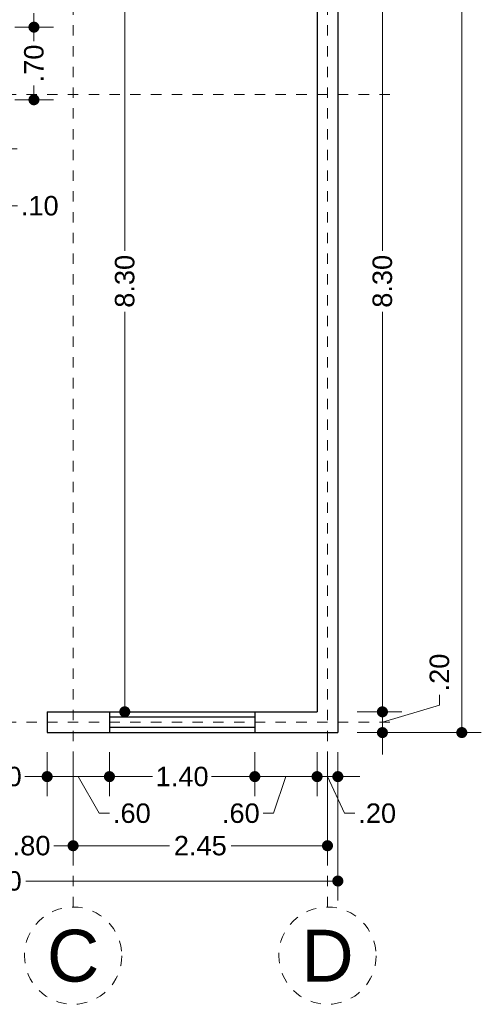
# Model space of a CAD drawing. Header units: millimetres. Extents: x 2562.6 to 2574, y 873.5 to 900.6.
# Tile 2 of 6: x 2569.6 to 2574, y 874 to 883.5. Entities that reach past the tile are written whole.
import ezdxf
from ezdxf.enums import TextEntityAlignment as Align

# ---------------------------------------------------------------- set-up
doc = ezdxf.new("R2010")
doc.units = ezdxf.units.MM
doc.header["$LTSCALE"] = 0.001
doc.linetypes.add('CENTER2', pattern=[28.575, 19.05, -3.175, 3.175, -3.175])
for name, color, linetype, lineweight in [('Cotas', 7, 'Continuous', 18), ('Ejes', 7, 'CENTER2', 5), ('Muros', 7, 'Continuous', 30), ('Ventanas', 7, 'Continuous', 25)]:
    doc.layers.add(name, color=color, linetype=linetype, lineweight=lineweight)
doc.styles.get("Standard").update_dxf_attribs({"font": 'arial.ttf'})
doc.dimstyles.new('1-125', dxfattribs={"dimscale": 125, "dimtxt": 0.0015, "dimasz": 0.00085, "dimexe": 0.0015, "dimexo": 0.0015, "dimgap": 0.0004, "dimtad": 0, "dimzin": 4, "dimdsep": 46, "dimtxsty": 'Standard', "dimblk": 'DOT', "dimcen": 0.0009, "dimclrd": 256, "dimclre": 256, "dimclrt": 256, "dimadec": 0, "dimazin": 0, "dimtfac": 1, "dimtofl": 0, "dimtmove": 1, "dimatfit": 2, "dimfxl": 0.0015, "dimtfill": 1, "dimtolj": 1, "dimtzin": 4, "dimlwd": -1, "dimlwe": -1, "dimarcsym": 0})

# ---------------------------------------------------------------- blocks, each defined once
blk = doc.blocks.new('_DOT')
at = {"color": 0, "linetype": 'ByBlock'}
blk.add_line((-0.5, 0), (-1, 0), dxfattribs=at)
at = {"color": 0, "linetype": 'ByBlock', "const_width": 0.5}
blk.add_lwpolyline([(-0.25, 0, 1), (0.25, 0, 1)], format="xyb", close=True, dxfattribs=at)
blk = doc.blocks.new('*D31')
at = {"layer": 'Cotas', "transparency": 16777216}
for p, q in [((2566.0421, 876.4234), (2566.0421, 874.9923)), ((2572.6421, 876.4234), (2572.6421, 874.9923)), ((2566.1483, 875.1798), (2569.0484, 875.1798)), ((2572.5358, 875.1798), (2569.6358, 875.1798))]:
    blk.add_line(p, q, dxfattribs=at)
at = {"layer": 'Defpoints', "color": 0, "transparency": 16777216}
for p in [(2566.0421, 876.6109), (2572.6421, 876.6109), (2572.6421, 875.1798)]:
    blk.add_point(p, dxfattribs=at)
at = {"layer": 'Cotas', "transparency": 16777216, "xscale": 0.10625, "yscale": 0.10625, "zscale": 0.10625, "rotation": 180}
blk.add_blockref('_DOT', (2566.0421, 875.1798), dxfattribs=at)
at = {"layer": 'Cotas', "transparency": 16777216, "xscale": 0.10625, "yscale": 0.10625, "zscale": 0.10625}
blk.add_blockref('_DOT', (2572.6421, 875.1798), dxfattribs=at)
at = {"layer": 'Cotas', "transparency": 16777216, "insert": (2569.3421, 875.1798), "char_height": 0.1875, "attachment_point": 5, "bg_fill": 3, "box_fill_scale": 1.1, "bg_fill_color": 256, "bg_fill_true_color": 13158600, "bg_fill_transparency": 0}
blk.add_mtext('\\A1;6.60', dxfattribs=at)
blk = doc.blocks.new('*D33')
at = {"layer": 'Cotas', "transparency": 16777216}
for p, q in [((2569.2921, 876.4234), (2569.2921, 875.3325)), ((2570.0921, 876.4234), (2570.0921, 875.3325)), ((2569.3983, 875.52), (2569.4782, 875.52)), ((2569.9858, 875.52), (2569.906, 875.52))]:
    blk.add_line(p, q, dxfattribs=at)
at = {"layer": 'Defpoints', "color": 0, "transparency": 16777216}
for p in [(2569.2921, 876.6109), (2570.0921, 876.6109), (2570.0921, 875.52)]:
    blk.add_point(p, dxfattribs=at)
at = {"layer": 'Cotas', "transparency": 16777216, "xscale": 0.10625, "yscale": 0.10625, "zscale": 0.10625, "rotation": 180}
blk.add_blockref('_DOT', (2569.2921, 875.52), dxfattribs=at)
at = {"layer": 'Cotas', "transparency": 16777216, "xscale": 0.10625, "yscale": 0.10625, "zscale": 0.10625}
blk.add_blockref('_DOT', (2570.0921, 875.52), dxfattribs=at)
at = {"layer": 'Cotas', "transparency": 16777216, "insert": (2569.6921, 875.52), "char_height": 0.1875, "attachment_point": 5, "bg_fill": 3, "box_fill_scale": 1.1, "bg_fill_color": 256, "bg_fill_true_color": 13158600, "bg_fill_transparency": 0}
blk.add_mtext('\\A1;.80', dxfattribs=at)
blk = doc.blocks.new('*D34')
at = {"layer": 'Cotas', "transparency": 16777216}
for p, q in [((2570.0921, 876.4234), (2570.0921, 875.3325)), ((2572.5421, 876.4234), (2572.5421, 875.3325)), ((2570.1983, 875.52), (2571.0212, 875.52)), ((2572.4358, 875.52), (2571.6129, 875.52))]:
    blk.add_line(p, q, dxfattribs=at)
at = {"layer": 'Defpoints', "color": 0, "transparency": 16777216}
for p in [(2570.0921, 876.6109), (2572.5421, 876.6109), (2572.5421, 875.52)]:
    blk.add_point(p, dxfattribs=at)
at = {"layer": 'Cotas', "transparency": 16777216, "xscale": 0.10625, "yscale": 0.10625, "zscale": 0.10625, "rotation": 180}
blk.add_blockref('_DOT', (2570.0921, 875.52), dxfattribs=at)
at = {"layer": 'Cotas', "transparency": 16777216, "xscale": 0.10625, "yscale": 0.10625, "zscale": 0.10625}
blk.add_blockref('_DOT', (2572.5421, 875.52), dxfattribs=at)
at = {"layer": 'Cotas', "transparency": 16777216, "insert": (2571.3171, 875.52), "char_height": 0.1875, "attachment_point": 5, "bg_fill": 3, "box_fill_scale": 1.1, "bg_fill_color": 256, "bg_fill_true_color": 13158600, "bg_fill_transparency": 0}
blk.add_mtext('\\A1;2.45', dxfattribs=at)
blk = doc.blocks.new('*D38')
at = {"layer": 'Cotas', "transparency": 16777216}
for p, q in [((2569.8421, 876.4234), (2569.8421, 875.9988)), ((2570.4421, 876.4234), (2570.4421, 875.9988)), ((2569.9483, 876.1863), (2570.3358, 876.1863)), ((2570.1421, 876.1863), (2570.3439, 875.8325)), ((2570.3439, 875.8325), (2570.4439, 875.8325))]:
    blk.add_line(p, q, dxfattribs=at)
at = {"layer": 'Defpoints', "color": 0, "transparency": 16777216}
for p in [(2569.8421, 876.6109), (2570.4421, 876.6109), (2570.4421, 876.1863)]:
    blk.add_point(p, dxfattribs=at)
at = {"layer": 'Cotas', "transparency": 16777216, "xscale": 0.10625, "yscale": 0.10625, "zscale": 0.10625, "rotation": 180}
blk.add_blockref('_DOT', (2569.8421, 876.1863), dxfattribs=at)
at = {"layer": 'Cotas', "transparency": 16777216, "xscale": 0.10625, "yscale": 0.10625, "zscale": 0.10625}
blk.add_blockref('_DOT', (2570.4421, 876.1863), dxfattribs=at)
at = {"layer": 'Cotas', "transparency": 16777216, "insert": (2570.6578, 875.8325), "char_height": 0.1875, "attachment_point": 5, "bg_fill": 3, "box_fill_scale": 1.1, "bg_fill_color": 256, "bg_fill_true_color": 13158600, "bg_fill_transparency": 0}
blk.add_mtext('\\A1;.60', dxfattribs=at)
blk = doc.blocks.new('*D39')
at = {"layer": 'Cotas', "transparency": 16777216}
for p, q in [((2570.4421, 876.4234), (2570.4421, 875.9988)), ((2571.8421, 876.4234), (2571.8421, 875.9988)), ((2570.5483, 876.1863), (2570.8577, 876.1863)), ((2571.7358, 876.1863), (2571.4264, 876.1863))]:
    blk.add_line(p, q, dxfattribs=at)
at = {"layer": 'Defpoints', "color": 0, "transparency": 16777216}
for p in [(2570.4421, 876.6109), (2571.8421, 876.6109), (2571.8421, 876.1863)]:
    blk.add_point(p, dxfattribs=at)
at = {"layer": 'Cotas', "transparency": 16777216, "xscale": 0.10625, "yscale": 0.10625, "zscale": 0.10625, "rotation": 180}
blk.add_blockref('_DOT', (2570.4421, 876.1863), dxfattribs=at)
at = {"layer": 'Cotas', "transparency": 16777216, "xscale": 0.10625, "yscale": 0.10625, "zscale": 0.10625}
blk.add_blockref('_DOT', (2571.8421, 876.1863), dxfattribs=at)
at = {"layer": 'Cotas', "transparency": 16777216, "insert": (2571.1421, 876.1863), "char_height": 0.1875, "attachment_point": 5, "bg_fill": 3, "box_fill_scale": 1.1, "bg_fill_color": 256, "bg_fill_true_color": 13158600, "bg_fill_transparency": 0}
blk.add_mtext('\\A1;1.40', dxfattribs=at)
blk = doc.blocks.new('*D40')
at = {"layer": 'Cotas', "transparency": 16777216}
for p, q in [((2571.8421, 876.4234), (2571.8421, 875.9988)), ((2572.4421, 876.4234), (2572.4421, 875.9988)), ((2571.9483, 876.1863), (2572.3358, 876.1863)), ((2572.1421, 876.1863), (2572.0212, 875.8325)), ((2572.0212, 875.8325), (2571.9212, 875.8325))]:
    blk.add_line(p, q, dxfattribs=at)
at = {"layer": 'Defpoints', "color": 0, "transparency": 16777216}
for p in [(2571.8421, 876.6109), (2572.4421, 876.6109), (2572.4421, 876.1863)]:
    blk.add_point(p, dxfattribs=at)
at = {"layer": 'Cotas', "transparency": 16777216, "xscale": 0.10625, "yscale": 0.10625, "zscale": 0.10625, "rotation": 180}
blk.add_blockref('_DOT', (2571.8421, 876.1863), dxfattribs=at)
at = {"layer": 'Cotas', "transparency": 16777216, "xscale": 0.10625, "yscale": 0.10625, "zscale": 0.10625}
blk.add_blockref('_DOT', (2572.4421, 876.1863), dxfattribs=at)
at = {"layer": 'Cotas', "transparency": 16777216, "insert": (2571.7073, 875.8325), "char_height": 0.1875, "attachment_point": 5, "bg_fill": 3, "box_fill_scale": 1.1, "bg_fill_color": 256, "bg_fill_true_color": 13158600, "bg_fill_transparency": 0}
blk.add_mtext('\\A1;.60', dxfattribs=at)
blk = doc.blocks.new('*D41')
at = {"layer": 'Cotas', "transparency": 16777216}
for p, q in [((2572.4421, 876.4234), (2572.4421, 875.9988)), ((2572.6421, 876.4234), (2572.6421, 875.9988)), ((2572.3358, 876.1863), (2572.2296, 876.1863)), ((2572.4421, 876.1863), (2572.6421, 876.1863)), ((2572.5421, 876.1863), (2572.707, 875.8325)), ((2572.7483, 876.1863), (2572.8546, 876.1863)), ((2572.707, 875.8325), (2572.807, 875.8325))]:
    blk.add_line(p, q, dxfattribs=at)
at = {"layer": 'Defpoints', "color": 0, "transparency": 16777216}
for p in [(2572.4421, 876.6109), (2572.6421, 876.6109), (2572.6421, 876.1863)]:
    blk.add_point(p, dxfattribs=at)
at = {"layer": 'Cotas', "transparency": 16777216, "xscale": 0.10625, "yscale": 0.10625, "zscale": 0.10625}
blk.add_blockref('_DOT', (2572.4421, 876.1863), dxfattribs=at)
at = {"layer": 'Cotas', "transparency": 16777216, "xscale": 0.10625, "yscale": 0.10625, "zscale": 0.10625, "rotation": 180}
blk.add_blockref('_DOT', (2572.6421, 876.1863), dxfattribs=at)
at = {"layer": 'Cotas', "transparency": 16777216, "insert": (2573.0209, 875.8325), "char_height": 0.1875, "attachment_point": 5, "bg_fill": 3, "box_fill_scale": 1.1, "bg_fill_color": 256, "bg_fill_true_color": 13158600, "bg_fill_transparency": 0}
blk.add_mtext('\\A1;.20', dxfattribs=at)
blk = doc.blocks.new('*D44')
at = {"layer": 'Cotas', "transparency": 16777216}
for p, q in [((2569.5296, 883.4109), (2569.9025, 883.4109)), ((2569.715, 883.3046), (2569.715, 883.2748)), ((2569.715, 882.8171), (2569.715, 882.847)), ((2569.5296, 882.7109), (2569.9025, 882.7109))]:
    blk.add_line(p, q, dxfattribs=at)
at = {"layer": 'Defpoints', "color": 0, "transparency": 16777216}
for p in [(2569.3421, 883.4109), (2569.715, 883.4109), (2569.3421, 882.7109)]:
    blk.add_point(p, dxfattribs=at)
at = {"layer": 'Cotas', "transparency": 16777216, "insert": (2569.715, 883.0609), "char_height": 0.1875, "attachment_point": 5, "rotation": 90, "bg_fill": 3, "box_fill_scale": 1.1, "bg_fill_color": 256, "bg_fill_true_color": 13158600, "bg_fill_transparency": 0}
blk.add_mtext('\\A1;.70', dxfattribs=at)
at = {"layer": 'Cotas', "transparency": 16777216, "xscale": 0.10625, "yscale": 0.10625, "zscale": 0.10625}
for p, rotation in [((2569.715, 883.4109), 90), ((2569.715, 882.7109), 270)]:
    blk.add_blockref('_DOT', p, dxfattribs=dict(at, rotation=rotation))
blk = doc.blocks.new('*D45')
at = {"layer": 'Cotas', "transparency": 16777216}
for p, q in [((2569.5296, 884.1109), (2569.9025, 884.1109)), ((2569.715, 884.0046), (2569.715, 883.9748)), ((2569.715, 883.5171), (2569.715, 883.547)), ((2569.5296, 883.4109), (2569.9025, 883.4109))]:
    blk.add_line(p, q, dxfattribs=at)
at = {"layer": 'Defpoints', "color": 0, "transparency": 16777216}
for p in [(2569.3421, 884.1109), (2569.715, 884.1109), (2569.3421, 883.4109)]:
    blk.add_point(p, dxfattribs=at)
at = {"layer": 'Cotas', "transparency": 16777216, "insert": (2569.715, 883.7609), "char_height": 0.1875, "attachment_point": 5, "rotation": 90, "bg_fill": 3, "box_fill_scale": 1.1, "bg_fill_color": 256, "bg_fill_true_color": 13158600, "bg_fill_transparency": 0}
blk.add_mtext('\\A1;.70', dxfattribs=at)
at = {"layer": 'Cotas', "transparency": 16777216, "xscale": 0.10625, "yscale": 0.10625, "zscale": 0.10625}
for p, rotation in [((2569.715, 884.1109), 90), ((2569.715, 883.4109), 270)]:
    blk.add_blockref('_DOT', p, dxfattribs=dict(at, rotation=rotation))
blk = doc.blocks.new('*D68')
at = {"layer": 'Cotas', "transparency": 16777216}
for p, q in [((2570.2296, 885.1109), (2570.7772, 885.1109)), ((2570.5897, 885.0046), (2570.5897, 881.2542)), ((2570.5897, 876.9171), (2570.5897, 880.6676)), ((2570.6296, 876.8109), (2570.7772, 876.8109))]:
    blk.add_line(p, q, dxfattribs=at)
at = {"layer": 'Defpoints', "color": 0, "transparency": 16777216}
for p in [(2570.0421, 885.1109), (2570.4421, 876.8109), (2570.5897, 876.8109)]:
    blk.add_point(p, dxfattribs=at)
at = {"layer": 'Cotas', "transparency": 16777216, "xscale": 0.10625, "yscale": 0.10625, "zscale": 0.10625}
for p, rotation in [((2570.5897, 885.1109), 90), ((2570.5897, 876.8109), 270)]:
    blk.add_blockref('_DOT', p, dxfattribs=dict(at, rotation=rotation))
at = {"layer": 'Cotas', "transparency": 16777216, "insert": (2570.5897, 880.9609), "char_height": 0.1875, "attachment_point": 5, "rotation": 90, "bg_fill": 3, "box_fill_scale": 1.1, "bg_fill_color": 256, "bg_fill_true_color": 13158600, "bg_fill_transparency": 0}
blk.add_mtext('\\A1;8.30', dxfattribs=at)
blk = doc.blocks.new('*D72')
at = {"layer": 'Cotas', "transparency": 16777216}
for p, q in [((2569.2421, 882.5234), (2569.2421, 882.0507)), ((2569.3421, 882.5234), (2569.3421, 882.0507)), ((2569.1358, 882.2382), (2569.0296, 882.2382)), ((2569.2421, 882.2382), (2569.3421, 882.2382)), ((2569.2921, 882.2382), (2569.457, 881.6885)), ((2569.4483, 882.2382), (2569.5546, 882.2382)), ((2569.457, 881.6885), (2569.557, 881.6885))]:
    blk.add_line(p, q, dxfattribs=at)
at = {"layer": 'Defpoints', "color": 0, "transparency": 16777216}
for p in [(2569.2421, 882.7109), (2569.3421, 882.7109), (2569.3421, 882.2382)]:
    blk.add_point(p, dxfattribs=at)
at = {"layer": 'Cotas', "transparency": 16777216, "xscale": 0.10625, "yscale": 0.10625, "zscale": 0.10625}
blk.add_blockref('_DOT', (2569.2421, 882.2382), dxfattribs=at)
at = {"layer": 'Cotas', "transparency": 16777216, "xscale": 0.10625, "yscale": 0.10625, "zscale": 0.10625, "rotation": 180}
blk.add_blockref('_DOT', (2569.3421, 882.2382), dxfattribs=at)
at = {"layer": 'Cotas', "transparency": 16777216, "insert": (2569.7709, 881.6885), "char_height": 0.1875, "attachment_point": 5, "bg_fill": 3, "box_fill_scale": 1.1, "bg_fill_color": 256, "bg_fill_true_color": 13158600, "bg_fill_transparency": 0}
blk.add_mtext('\\A1;.10', dxfattribs=at)
blk = doc.blocks.new('*D93')
at = {"layer": 'Cotas', "transparency": 16777216}
for p, q in [((2573.0712, 876.9171), (2573.0712, 877.0234)), ((2573.6209, 876.8758), (2573.6209, 876.9758)), ((2573.0712, 876.7109), (2573.6209, 876.8758)), ((2572.8296, 876.8109), (2573.2587, 876.8109)), ((2573.0712, 876.6109), (2573.0712, 876.8109)), ((2572.8296, 876.6109), (2573.2587, 876.6109)), ((2573.0712, 876.5046), (2573.0712, 876.3984))]:
    blk.add_line(p, q, dxfattribs=at)
at = {"layer": 'Defpoints', "color": 0, "transparency": 16777216}
for p in [(2572.6421, 876.8109), (2573.0712, 876.8109), (2572.6421, 876.6109)]:
    blk.add_point(p, dxfattribs=at)
at = {"layer": 'Cotas', "transparency": 16777216, "xscale": 0.10625, "yscale": 0.10625, "zscale": 0.10625}
for p, rotation in [((2573.0712, 876.8109), 270), ((2573.0712, 876.6109), 90)]:
    blk.add_blockref('_DOT', p, dxfattribs=dict(at, rotation=rotation))
at = {"layer": 'Cotas', "transparency": 16777216, "insert": (2573.6209, 877.1897), "char_height": 0.1875, "attachment_point": 5, "rotation": 90, "bg_fill": 3, "box_fill_scale": 1.1, "bg_fill_color": 256, "bg_fill_true_color": 13158600, "bg_fill_transparency": 0}
blk.add_mtext('\\A1;.20', dxfattribs=at)
blk = doc.blocks.new('*D94')
at = {"layer": 'Cotas', "transparency": 16777216}
for p, q in [((2572.8296, 885.1109), (2573.2587, 885.1109)), ((2573.0712, 885.0046), (2573.0712, 881.2542)), ((2573.0712, 876.9171), (2573.0712, 880.6676)), ((2572.8296, 876.8109), (2573.2587, 876.8109))]:
    blk.add_line(p, q, dxfattribs=at)
at = {"layer": 'Defpoints', "color": 0, "transparency": 16777216}
for p in [(2572.6421, 885.1109), (2573.0712, 885.1109), (2572.6421, 876.8109)]:
    blk.add_point(p, dxfattribs=at)
at = {"layer": 'Cotas', "transparency": 16777216, "xscale": 0.10625, "yscale": 0.10625, "zscale": 0.10625}
for p, rotation in [((2573.0712, 885.1109), 90), ((2573.0712, 876.8109), 270)]:
    blk.add_blockref('_DOT', p, dxfattribs=dict(at, rotation=rotation))
at = {"layer": 'Cotas', "transparency": 16777216, "insert": (2573.0712, 880.9609), "char_height": 0.1875, "attachment_point": 5, "rotation": 90, "bg_fill": 3, "box_fill_scale": 1.1, "bg_fill_color": 256, "bg_fill_true_color": 13158600, "bg_fill_transparency": 0}
blk.add_mtext('\\A1;8.30', dxfattribs=at)
blk = doc.blocks.new('*D104')
at = {"layer": 'Cotas', "transparency": 16777216}
for p, q in [((2572.8296, 897.5109), (2574.0235, 897.5109)), ((2573.836, 897.4046), (2573.836, 887.4285)), ((2573.836, 876.7171), (2573.836, 886.6933)), ((2572.8296, 876.6109), (2574.0235, 876.6109))]:
    blk.add_line(p, q, dxfattribs=at)
at = {"layer": 'Defpoints', "color": 0, "transparency": 16777216}
for p in [(2572.6421, 897.5109), (2572.6421, 876.6109), (2573.836, 876.6109)]:
    blk.add_point(p, dxfattribs=at)
at = {"layer": 'Cotas', "transparency": 16777216, "xscale": 0.10625, "yscale": 0.10625, "zscale": 0.10625}
for p, rotation in [((2573.836, 897.5109), 90), ((2573.836, 876.6109), 270)]:
    blk.add_blockref('_DOT', p, dxfattribs=dict(at, rotation=rotation))
at = {"layer": 'Cotas', "transparency": 16777216, "insert": (2573.836, 887.0609), "char_height": 0.1875, "attachment_point": 5, "rotation": 90, "bg_fill": 3, "box_fill_scale": 1.1, "bg_fill_color": 256, "bg_fill_true_color": 13158600, "bg_fill_transparency": 0}
blk.add_mtext('\\A1;20.90', dxfattribs=at)
blk = doc.blocks.new('*D106')
at = {"layer": 'Cotas', "transparency": 16777216}
for p, q in [((2568.8421, 876.4234), (2568.8421, 875.9988)), ((2569.8421, 876.4234), (2569.8421, 875.9988)), ((2568.9483, 876.1863), (2569.0577, 876.1863)), ((2569.7358, 876.1863), (2569.6264, 876.1863))]:
    blk.add_line(p, q, dxfattribs=at)
at = {"layer": 'Defpoints', "color": 0, "transparency": 16777216}
for p in [(2568.8421, 876.6109), (2569.8421, 876.6109), (2569.8421, 876.1863)]:
    blk.add_point(p, dxfattribs=at)
at = {"layer": 'Cotas', "transparency": 16777216, "xscale": 0.10625, "yscale": 0.10625, "zscale": 0.10625, "rotation": 180}
blk.add_blockref('_DOT', (2568.8421, 876.1863), dxfattribs=at)
at = {"layer": 'Cotas', "transparency": 16777216, "xscale": 0.10625, "yscale": 0.10625, "zscale": 0.10625}
blk.add_blockref('_DOT', (2569.8421, 876.1863), dxfattribs=at)
at = {"layer": 'Cotas', "transparency": 16777216, "insert": (2569.3421, 876.1863), "char_height": 0.1875, "attachment_point": 5, "bg_fill": 3, "box_fill_scale": 1.1, "bg_fill_color": 256, "bg_fill_true_color": 13158600, "bg_fill_transparency": 0}
blk.add_mtext('\\A1;1.00', dxfattribs=at)

msp = doc.modelspace()

# ---------------------------------------------------------------- linework, layer by layer
at = {"layer": 'Ejes', "linetype": 'CENTER2'}
for p, q in [((2570.0921, 874.9289), (2570.0921, 899.8109)), ((2572.5421, 874.9289), (2572.5421, 899.8109)), ((2564.2421, 882.7609), (2573.1421, 882.7609)), ((2564.2421, 876.7109), (2573.1421, 876.7109))]:
    msp.add_line(p, q, dxfattribs=at)
at = {"layer": 'Ejes'}
for centre in [(2570.0921, 874.4602), (2572.5421, 874.4602)]:
    msp.add_circle(centre, 0.4688, dxfattribs=at)
at = {"layer": 'Muros'}
for p, q in [((2572.6421, 897.5109), (2572.6421, 876.6109)), ((2572.4421, 885.1109), (2572.4421, 876.8109)), ((2569.8421, 876.8109), (2569.8421, 876.6109)), ((2569.8421, 876.8109), (2572.4421, 876.8109)), ((2569.8421, 876.6109), (2572.6421, 876.6109))]:
    msp.add_line(p, q, dxfattribs=at)
at = {"layer": 'Ventanas'}
for p, q in [((2570.4421, 876.8109), (2570.4421, 876.6109)), ((2571.8421, 876.7609), (2570.4421, 876.7609)), ((2571.8421, 876.8109), (2571.8421, 876.6109)), ((2571.8421, 876.6609), (2570.4421, 876.6609))]:
    msp.add_line(p, q, dxfattribs=at)

# ---------------------------------------------------------------- texts
at = {"layer": 'Ejes'}
for s, p in [('C', (2570.0921, 874.4602)), ('D', (2572.5421, 874.4602))]:
    msp.add_text(s, height=0.5, dxfattribs=at).set_placement(p, align=Align.MIDDLE_CENTER)

# ---------------------------------------------------------------- next in the draw order: dimensions: what is measured, and where the dimension line sits
at = {"layer": 'Cotas'}
dim = msp.add_linear_dim(base=(2570.5897, 876.8109), p1=(2570.0421, 885.1109), p2=(2570.4421, 876.8109), angle=90, dimstyle='1-125', dxfattribs=at)
dim.commit()
dim.dimension.update_dxf_attribs({"geometry": '*D68', "text_midpoint": (2570.5897, 880.9609)})
dim = msp.add_linear_dim(base=(2569.715, 883.4109), p1=(2569.3421, 882.7109), p2=(2569.3421, 883.4109), angle=90, dimstyle='1-125', dxfattribs=at)
dim.commit()
dim.dimension.update_dxf_attribs({"geometry": '*D44', "text_midpoint": (2569.715, 883.0609), "dimtype": 160})
dim = msp.add_linear_dim(base=(2572.6421, 875.1798), p1=(2566.0421, 876.6109), p2=(2572.6421, 876.6109), dimstyle='1-125', dxfattribs=at)
dim.commit()
dim.dimension.update_dxf_attribs({"geometry": '*D31', "text_midpoint": (2569.3421, 875.1798)})

# ---------------------------------------------------------------- next in the draw order: dimensions: what is measured, and where the dimension line sits
dim = msp.add_linear_dim(base=(2569.715, 884.1109), p1=(2569.3421, 883.4109), p2=(2569.3421, 884.1109), angle=90, dimstyle='1-125', dxfattribs=at)
dim.commit()
dim.dimension.update_dxf_attribs({"geometry": '*D45', "text_midpoint": (2569.715, 883.7609), "dimtype": 160})
for base, p1, p2, picture, middle in [((2569.3421, 882.2382), (2569.2421, 882.7109), (2569.3421, 882.7109), '*D72', (2569.607, 881.6885)), ((2570.0921, 875.52), (2569.2921, 876.6109), (2570.0921, 876.6109), '*D33', (2569.6921, 875.52))]:
    dim = msp.add_linear_dim(base=base, p1=p1, p2=p2, dimstyle='1-125', dxfattribs=at)
    dim.commit()
    dim.dimension.update_dxf_attribs({"geometry": picture, "text_midpoint": middle})

# ---------------------------------------------------------------- next in the draw order: dimensions: what is measured, and where the dimension line sits
dim = msp.add_linear_dim(base=(2572.5421, 875.52), p1=(2570.0921, 876.6109), p2=(2572.5421, 876.6109), dimstyle='1-125', dxfattribs=at)
dim.commit()
dim.dimension.update_dxf_attribs({"geometry": '*D34', "text_midpoint": (2571.3171, 875.52)})

# ---------------------------------------------------------------- next in the draw order: dimensions: what is measured, and where the dimension line sits
dim = msp.add_linear_dim(base=(2570.4421, 876.1863), p1=(2569.8421, 876.6109), p2=(2570.4421, 876.6109), dimstyle='1-125', dxfattribs=at)
dim.commit()
dim.dimension.update_dxf_attribs({"geometry": '*D38', "text_midpoint": (2570.4939, 875.8325), "dimtype": 160})

# ---------------------------------------------------------------- next in the draw order: dimensions: what is measured, and where the dimension line sits
for base, p1, p2, picture, middle in [((2569.8421, 876.1863), (2568.8421, 876.6109), (2569.8421, 876.6109), '*D106', (2569.3421, 876.1863)), ((2571.8421, 876.1863), (2570.4421, 876.6109), (2571.8421, 876.6109), '*D39', (2571.1421, 876.1863))]:
    dim = msp.add_linear_dim(base=base, p1=p1, p2=p2, dimstyle='1-125', dxfattribs=at)
    dim.commit()
    dim.dimension.update_dxf_attribs({"geometry": picture, "text_midpoint": middle})

# ---------------------------------------------------------------- next in the draw order: dimensions: what is measured, and where the dimension line sits
dim = msp.add_linear_dim(base=(2572.4421, 876.1863), p1=(2571.8421, 876.6109), p2=(2572.4421, 876.6109), dimstyle='1-125', dxfattribs=at)
dim.commit()
dim.dimension.update_dxf_attribs({"geometry": '*D40', "text_midpoint": (2571.8712, 875.8325), "dimtype": 160})

# ---------------------------------------------------------------- next in the draw order: dimensions: what is measured, and where the dimension line sits
dim = msp.add_linear_dim(base=(2572.6421, 876.1863), p1=(2572.4421, 876.6109), p2=(2572.6421, 876.6109), dimstyle='1-125', dxfattribs=at)
dim.commit()
dim.dimension.update_dxf_attribs({"geometry": '*D41', "text_midpoint": (2572.857, 875.8325), "dimtype": 160})

# ---------------------------------------------------------------- next in the draw order: dimensions: what is measured, and where the dimension line sits
dim = msp.add_linear_dim(base=(2573.0712, 876.8109), p1=(2572.6421, 876.6109), p2=(2572.6421, 876.8109), angle=90, dimstyle='1-125', dxfattribs=at)
dim.commit()
dim.dimension.update_dxf_attribs({"geometry": '*D93', "text_midpoint": (2573.6209, 877.0258)})

# ---------------------------------------------------------------- next in the draw order: dimensions: what is measured, and where the dimension line sits
dim = msp.add_linear_dim(base=(2573.0712, 885.1109), p1=(2572.6421, 876.8109), p2=(2572.6421, 885.1109), angle=90, dimstyle='1-125', dxfattribs=at)
dim.commit()
dim.dimension.update_dxf_attribs({"geometry": '*D94', "text_midpoint": (2573.0712, 880.9609)})

# ---------------------------------------------------------------- next in the draw order: dimensions: what is measured, and where the dimension line sits
dim = msp.add_linear_dim(base=(2573.836, 876.6109), p1=(2572.6421, 897.5109), p2=(2572.6421, 876.6109), angle=90, dimstyle='1-125', dxfattribs=at)
dim.commit()
dim.dimension.update_dxf_attribs({"geometry": '*D104', "text_midpoint": (2573.836, 887.0609)})

doc.saveas('drawing.dxf')
